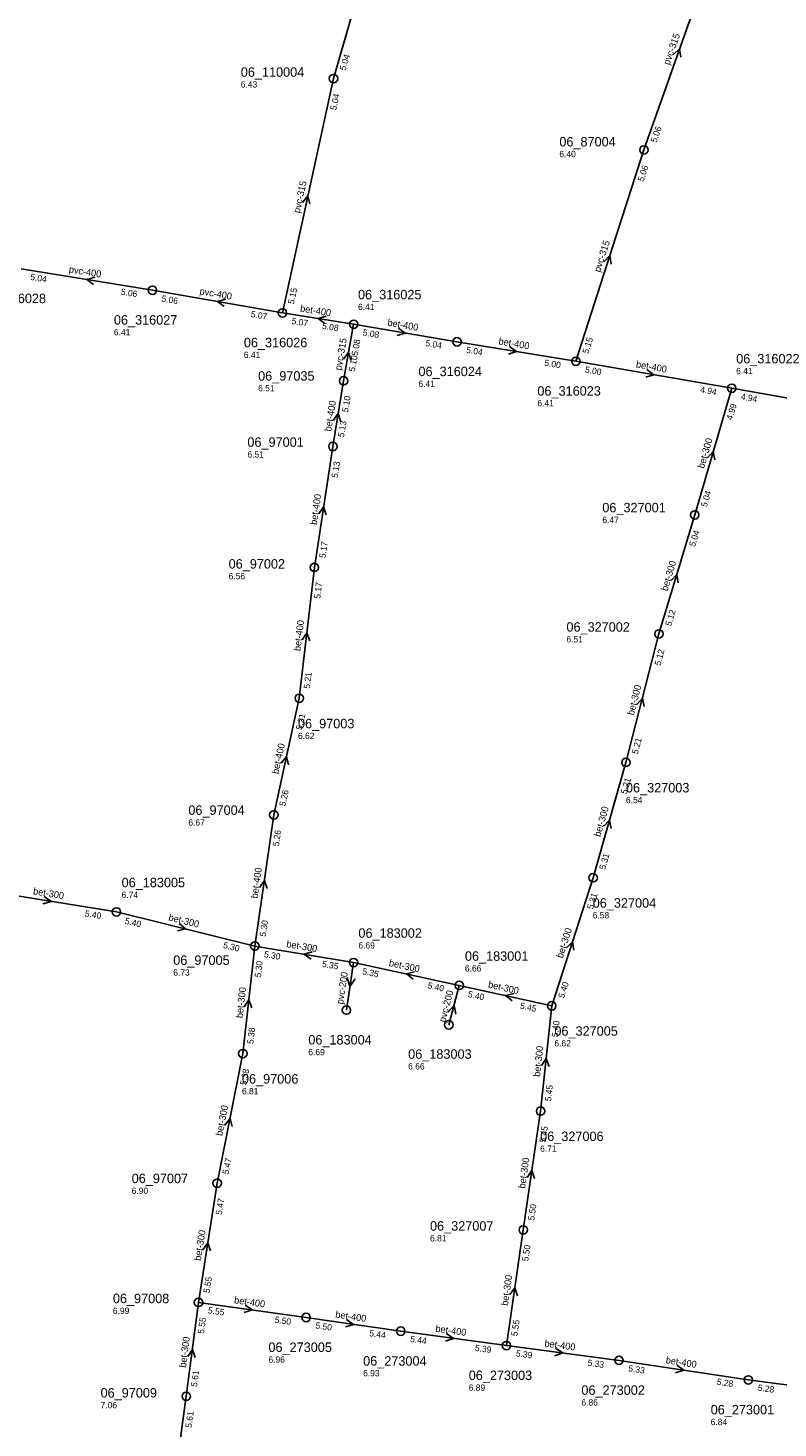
# Model space of a CAD drawing. Header units: metres. Extents: x 165198 to 166142, y 447057 to 448598.
# Tile 18 of 29: x 165377 to 165519, y 447932 to 448198. Entities that reach past the tile are written whole.
import ezdxf

# ---------------------------------------------------------------- set-up
doc = ezdxf.new("R2010")
doc.units = ezdxf.units.M

msp = doc.modelspace()

# ---------------------------------------------------------------- linework, layer by layer
at = {"layer": 'CON_BxH200x200mm', "linetype": 'Continuous'}
for points in [[(165438.442, 448020.694), (165437.067, 448011.672)], [(165458.498, 448016.359), (165456.524, 448008.856)]]:
    msp.add_lwpolyline(points, dxfattribs=at)
at = {"layer": 'CON_BxH300x300mm', "linetype": 'Continuous'}
for points in [[(165510.253, 448129.831), (165503.224, 448105.759)], [(165503.224, 448105.759), (165496.43, 448083.156)], [(165496.43, 448083.156), (165490.16, 448058.73)], [(165490.16, 448058.73), (165483.935, 448036.829)], [(165483.935, 448036.829), (165476.064, 448012.477)], [(165393.391, 448030.321), (165368.586, 448034.322)], [(165419.689, 448023.847), (165393.391, 448030.321)], [(165419.689, 448023.847), (165417.403, 448003.397)], [(165419.689, 448023.847), (165438.442, 448020.694)], [(165458.498, 448016.359), (165438.442, 448020.694)], [(165458.498, 448016.359), (165476.064, 448012.477)], [(165476.064, 448012.477), (165473.95, 447992.482)], [(165417.403, 448003.397), (165412.529, 447978.762)], [(165473.95, 447992.482), (165470.647, 447969.904)], [(165412.529, 447978.762), (165408.988, 447956.115)], [(165467.447, 447947.914), (165470.647, 447969.904)], [(165408.988, 447956.115), (165406.667, 447938.272)], [(165406.667, 447938.272), (165403.911, 447918.164)]]:
    msp.add_lwpolyline(points, dxfattribs=at)
at = {"layer": 'CON_BxH315x315mm', "linetype": 'Continuous'}
for points in [[(165445.938, 448227.863), (165434.617, 448188.687)], [(165507.142, 448213.582), (165493.566, 448175.128)], [(165434.617, 448188.687), (165424.915, 448144.161)], [(165493.566, 448175.128), (165480.657, 448134.96)], [(165436.544, 448131.26), (165438.445, 448142.01)]]:
    msp.add_lwpolyline(points, dxfattribs=at)
at = {"layer": 'CON_BxH400x400mm', "linetype": 'Continuous'}
for points in [[(165400.236, 448148.461), (165375.295, 448152.547)], [(165424.915, 448144.161), (165400.236, 448148.461)], [(165438.445, 448142.01), (165424.915, 448144.161)], [(165458.075, 448138.667), (165438.445, 448142.01)], [(165480.657, 448134.96), (165458.075, 448138.667)], [(165510.253, 448129.831), (165480.657, 448134.96)], [(165434.516, 448118.781), (165436.544, 448131.26)], [(165434.516, 448118.781), (165430.985, 448095.803)], [(165430.985, 448095.803), (165428.128, 448070.918)], [(165428.128, 448070.918), (165423.289, 448048.759)], [(165423.289, 448048.759), (165419.689, 448023.847)], [(165408.988, 447956.115), (165429.42, 447953.254)], [(165447.394, 447950.65), (165429.42, 447953.254)], [(165467.447, 447947.914), (165447.394, 447950.65)], [(165488.844, 447945.109), (165467.447, 447947.914)], [(165513.397, 447941.392), (165488.844, 447945.109)], [(165533.611, 447938.723), (165513.397, 447941.392)]]:
    msp.add_lwpolyline(points, dxfattribs=at)
at = {"layer": 'CON_BxH500x500mm', "linetype": 'Continuous'}
msp.add_lwpolyline([(165539.153, 448124.716), (165510.253, 448129.831)], dxfattribs=at)
at = {"layer": 'NOD_inspectieput'}
for centre in [(165434.62, 448188.69), (165493.57, 448175.13), (165400.24, 448148.46), (165424.92, 448144.16), (165438.45, 448142.01), (165458.08, 448138.67), (165480.66, 448134.96), (165436.54, 448131.26), (165510.25, 448129.83), (165434.52, 448118.78), (165503.22, 448105.76), (165430.98, 448095.8), (165496.43, 448083.16), (165428.13, 448070.92), (165490.16, 448058.73), (165423.29, 448048.76), (165483.93, 448036.83), (165393.39, 448030.32), (165419.69, 448023.85), (165438.44, 448020.69), (165458.5, 448016.36), (165437.07, 448011.67), (165476.06, 448012.48), (165456.52, 448008.86), (165417.4, 448003.4), (165473.95, 447992.48), (165412.53, 447978.76), (165470.65, 447969.9), (165408.99, 447956.11), (165429.42, 447953.25), (165447.39, 447950.65), (165467.45, 447947.91), (165488.84, 447945.11), (165513.4, 447941.39), (165406.67, 447938.27)]:
    msp.add_circle(centre, 0.8, dxfattribs=at)
at = {"layer": 'PIJL'}
for points in [[(165499.2, 448193.24), (165500.35, 448194.35), (165500.55, 448192.76)], [(165428.76, 448165.17), (165429.77, 448166.42), (165430.16, 448164.86)], [(165485.99, 448153.89), (165487.11, 448155.04), (165487.36, 448153.45)], [(165389.3, 448150.98), (165387.77, 448150.5), (165389.07, 448149.56)], [(165414.12, 448146.77), (165412.58, 448146.31), (165413.87, 448145.35)], [(165433.22, 448143.57), (165431.68, 448143.09), (165432.99, 448142.15)], [(165446.96, 448141.29), (165448.26, 448140.34), (165446.72, 448139.87)], [(165436.53, 448135.34), (165437.49, 448136.64), (165437.95, 448135.09)], [(165468.06, 448137.76), (165469.37, 448136.81), (165467.83, 448136.34)], [(165494.16, 448133.35), (165495.46, 448132.4), (165493.91, 448131.93)], [(165434.59, 448123.71), (165435.53, 448125.02), (165436.01, 448123.48)], [(165505.64, 448116.61), (165506.74, 448117.8), (165507.03, 448116.21)], [(165431.82, 448105.98), (165432.75, 448107.29), (165433.24, 448105.76)], [(165498.72, 448093.29), (165499.83, 448094.46), (165500.1, 448092.87)], [(165428.68, 448082.01), (165429.56, 448083.36), (165430.11, 448081.85)], [(165492.24, 448069.73), (165493.29, 448070.94), (165493.63, 448069.37)], [(165424.7, 448058.59), (165425.71, 448059.84), (165426.1, 448058.28)], [(165485.96, 448046.59), (165487.05, 448047.78), (165487.35, 448046.2)], [(165420.57, 448034.98), (165421.49, 448036.3), (165422, 448034.77)], [(165379.68, 448033.26), (165380.99, 448032.32), (165379.45, 448031.84)], [(165405.31, 448028.13), (165406.54, 448027.08), (165404.97, 448026.73)], [(165478.87, 448023.5), (165480, 448024.65), (165480.24, 448023.06)], [(165430.6, 448022.74), (165429.07, 448022.27), (165430.37, 448021.32)], [(165437.22, 448017.84), (165437.75, 448016.18), (165438.76, 448017.61)], [(165450.03, 448018.93), (165448.47, 448018.53), (165449.73, 448017.52)], [(165468.84, 448014.81), (165467.28, 448014.42), (165468.53, 448013.4)], [(165417.67, 448012.27), (165418.55, 448013.62), (165419.1, 448012.11)], [(165456.36, 448011.3), (165457.51, 448012.61), (165457.87, 448010.9)], [(165474.14, 448001.12), (165475.01, 448002.48), (165475.57, 448000.97)], [(165413.98, 447989.81), (165414.97, 447991.08), (165415.39, 447989.53)], [(165471.38, 447979.87), (165472.3, 447981.19), (165472.8, 447979.66)], [(165409.82, 447966.13), (165410.76, 447967.44), (165411.25, 447965.9)], [(165468.13, 447957.59), (165469.05, 447958.91), (165469.55, 447957.38)], [(165417.88, 447955.6), (165419.2, 447954.68), (165417.68, 447954.17)], [(165437.09, 447952.87), (165438.41, 447951.95), (165436.88, 447951.45)], [(165456.09, 447950.19), (165457.42, 447949.28), (165455.9, 447948.76)], [(165476.81, 447947.41), (165478.15, 447946.51), (165476.62, 447945.98)], [(165406.93, 447945.86), (165407.83, 447947.19), (165408.36, 447945.67)], [(165499.8, 447944.18), (165501.12, 447943.25), (165499.59, 447942.75)]]:
    msp.add_lwpolyline(points, dxfattribs=at)

# ---------------------------------------------------------------- texts
at = {"layer": 'DMM_BxH200x200mm'}
for rotation, p in [(81.33, (165436.43, 448012.71)), (75.26, (165455.84, 448009.26))]:
    msp.add_text('pvc-200', height=1.3, rotation=rotation, dxfattribs=at).set_placement(p)
at = {"layer": 'DMM_BxH300x300mm'}
for rotation, p in [(73.72, (165504.97, 448114.5)), (73.27, (165498.03, 448091.19)), (75.6, (165491.64, 448067.6)), (74.13, (165485.3, 448044.49)), (-9.16, (165377.51, 448033.68)), (-13.83, (165403.2, 448028.73)), (72.09, (165478.13, 448021.43)), (-9.54, (165425.6, 448023.64)), (-12.2, (165445.07, 448020.07)), (-12.46, (165463.9, 448015.95)), (83.62, (165417.37, 448010.09)), (83.96, (165473.85, 447998.93)), (78.81, (165413.5, 447987.68)), (81.68, (165470.99, 447977.71)), (81.11, (165409.43, 447963.96)), (81.72, (165467.74, 447955.42)), (82.59, (165406.59, 447943.66))]:
    msp.add_text('bet-300', height=1.3, rotation=rotation, dxfattribs=at).set_placement(p)
at = {"layer": 'DMM_BxH315x315mm'}
for rotation, p in [(70.55, (165498.41, 448191.17)), (77.71, (165428.22, 448163.04)), (72.18, (165485.26, 448151.8)), (79.97, (165436.09, 448133.17))]:
    msp.add_text('pvc-315', height=1.3, rotation=rotation, dxfattribs=at).set_placement(p)
at = {"layer": 'DMM_BxH400x400mm'}
for s, rotation, p in [('pvc-400', -9.3, (165384.3, 448151.86)), ('pvc-400', -9.88, (165409.12, 448147.71)), ('bet-400', -9.03, (165428.22, 448144.43)), ('bet-400', -9.66, (165444.8, 448141.74)), ('bet-400', -9.32, (165465.89, 448138.18)), ('bet-400', -9.83, (165491.99, 448133.8)), ('bet-400', 80.77, (165434.18, 448121.56)), ('bet-400', 81.26, (165431.43, 448103.81)), ('bet-400', 83.45, (165428.37, 448079.84)), ('bet-400', 77.68, (165424.16, 448056.45)), ('bet-400', 81.78, (165420.2, 448032.83)), ('bet-400', -7.97, (165415.7, 447955.96)), ('bet-400', -8.24, (165434.91, 447953.24)), ('bet-400', -7.77, (165453.92, 447950.55)), ('bet-400', -7.47, (165474.63, 447947.74)), ('bet-400', -8.61, (165497.65, 447944.55))]:
    msp.add_text(s, height=1.3, rotation=rotation, dxfattribs=at).set_placement(p)
at = {"layer": 'INV_BxH300x300mm'}
for s, rotation, p in [('4.99', 73.72, (165510.34, 448123.72)), ('5.04', 73.72, (165505.51, 448107.17)), ('5.04', 73.27, (165503.27, 448099.65)), ('5.12', 73.27, (165498.73, 448084.55)), ('5.12', 75.6, (165496.72, 448077.05)), ('5.21', 75.6, (165492.4, 448060.22)), ('5.21', 74.13, (165490.29, 448052.62)), ('5.31', 74.13, (165486.21, 448038.26)), ('5.31', 72.09, (165483.85, 448030.72)), ('5.40', -9.16, (165387.34, 448029.47)), ('5.40', -13.83, (165394.9, 448028.1)), ('5.30', -13.83, (165413.59, 448023.5)), ('5.30', -9.54, (165421.36, 448021.74)), ('5.30', 83.62, (165420.83, 448017.84)), ('5.35', -9.54, (165432.38, 448019.89)), ('5.35', -12.2, (165440.02, 448018.51)), ('5.40', -12.2, (165452.41, 448015.83)), ('5.40', 72.09, (165478.39, 448013.83)), ('5.40', -12.46, (165460.06, 448014.17)), ('5.45', -12.46, (165469.97, 448011.98)), ('5.40', 83.96, (165477.24, 448006.48)), ('5.38', 83.62, (165419.41, 448005.18)), ('5.38', 78.81, (165418.04, 447997.32)), ('5.45', 83.96, (165475.95, 447994.28)), ('5.45', 81.68, (165474.89, 447986.44)), ('5.47', 78.81, (165414.68, 447980.37)), ('5.47', 81.11, (165413.41, 447972.71)), ('5.50', 81.68, (165472.72, 447971.62)), ('5.50', 81.72, (165471.59, 447963.87)), ('5.55', 81.11, (165411.08, 447957.81)), ('5.55', 82.59, (165410.02, 447950.09)), ('5.55', 81.72, (165469.52, 447949.63)), ('5.61', 82.59, (165408.71, 447940.02)), ('5.61', 82.2, (165407.66, 447932.24))]:
    msp.add_text(s, height=1.2, rotation=rotation, dxfattribs=at).set_placement(p)
at = {"layer": 'INV_BxH315x315mm'}
for s, rotation, p in [('5.04', 73.88, (165436.9, 448190.11)), ('5.04', 77.71, (165435.13, 448182.6)), ('5.06', 70.55, (165495.93, 448176.41)), ('5.06', 72.18, (165493.49, 448169.02)), ('5.15', 77.71, (165427.1, 448145.73)), ('5.08', 79.97, (165439.2, 448135.95)), ('5.15', 72.18, (165482.98, 448136.31)), ('5.10', 79.97, (165438.66, 448132.92))]:
    msp.add_text(s, height=1.2, rotation=rotation, dxfattribs=at).set_placement(p)
at = {"layer": 'INV_BxH400x400mm'}
for s, rotation, p in [('5.04', -9.3, (165376.98, 448150.45)), ('5.06', -9.3, (165394.18, 448147.63)), ('5.06', -9.88, (165401.9, 448146.34)), ('5.07', -9.88, (165418.85, 448143.39)), ('5.07', -9.03, (165426.61, 448142.07)), ('5.08', -9.03, (165432.39, 448141.15)), ('5.08', -9.66, (165440.11, 448139.9)), ('5.04', -9.66, (165452.02, 448137.87)), ('5.04', -9.32, (165459.76, 448136.57)), ('5.00', -9.32, (165474.6, 448134.13)), ('5.00', -9.83, (165482.32, 448132.84)), ('5.10', 80.77, (165437.38, 448125.21)), ('4.94', -9.83, (165504.19, 448129.05)), ('5.13', 80.77, (165436.61, 448120.47)), ('5.13', 81.26, (165435.41, 448112.74)), ('5.17', 81.26, (165433.07, 448097.51)), ('5.17', 83.45, (165432.11, 448089.8)), ('5.21', 83.45, (165430.14, 448072.7)), ('5.21', 77.68, (165428.64, 448064.83)), ('5.26', 77.68, (165425.47, 448050.33)), ('5.26', 81.78, (165424.24, 448042.72)), ('5.30', 81.78, (165421.76, 448025.57)), ('5.55', -7.97, (165410.72, 447954.06)), ('5.50', -7.97, (165423.39, 447952.28)), ('5.50', -8.24, (165431.14, 447951.19)), ('5.44', -8.24, (165441.36, 447949.71)), ('5.44', -7.77, (165449.13, 447948.6)), ('5.39', -7.77, (165461.42, 447946.92)), ('5.39', -7.47, (165469.2, 447945.87)), ('5.33', -7.47, (165482.82, 447944.08)), ('5.33', -8.61, (165490.55, 447943.03)), ('5.28', -8.61, (165507.35, 447940.49)), ('5.28', -7.52, (165515.14, 447939.35))]:
    msp.add_text(s, height=1.2, rotation=rotation, dxfattribs=at).set_placement(p)
at = {"layer": 'INV_BxH500x500mm'}
msp.add_text('4.94', height=1.2, rotation=-10.04, dxfattribs=at).set_placement((165511.91, 448127.71))
at = {"layer": 'NLV_inspectieput'}
for s, p in [('6.43', (165417.02, 448186.99)), ('6.40', (165477.51, 448173.75)), ('6.41', (165439.28, 448144.7)), ('6.41', (165392.92, 448139.89)), ('6.41', (165417.6, 448135.59)), ('6.41', (165511.09, 448132.52)), ('6.41', (165450.76, 448130.1)), ('6.51', (165420.31, 448129.24)), ('6.41', (165473.34, 448126.39)), ('6.51', (165418.27, 448116.67)), ('6.47', (165485.67, 448104.22)), ('6.56', (165414.71, 448093.53)), ('6.51', (165478.86, 448081.54)), ('6.62', (165427.88, 448063.18)), ('6.54', (165490.16, 448050.99)), ('6.67', (165407.06, 448046.73)), ('6.74', (165394.39, 448032.98)), ('6.58', (165483.85, 448029.09)), ('6.69', (165439.36, 448023.37)), ('6.73', (165404.19, 448018.22)), ('6.66', (165459.58, 448019)), ('6.62', (165476.57, 448004.76)), ('6.69', (165429.84, 448003.09)), ('6.66', (165448.8, 448000.38)), ('6.81', (165417.24, 447995.66)), ('6.71', (165473.87, 447984.74)), ('6.90', (165396.3, 447976.74)), ('6.81', (165452.95, 447967.71)), ('6.99', (165392.73, 447953.93)), ('6.96', (165422.27, 447944.66)), ('6.93', (165440.25, 447942.06)), ('6.89', (165460.3, 447939.32)), ('7.06', (165390.39, 447936)), ('6.86', (165481.7, 447936.52)), ('6.84', (165506.25, 447932.8))]:
    msp.add_text(s, height=1.2, dxfattribs=at).set_placement(p)
at = {"layer": 'NNR_inspectieput'}
for s, p in [('06_110004', (165417.02, 448189.03)), ('06_87004', (165477.51, 448175.79)), ('06_316028', (165367.98, 448146.02)), ('06_316025', (165439.28, 448146.74)), ('06_316027', (165392.92, 448141.93)), ('06_316026', (165417.6, 448137.63)), ('06_316022', (165511.09, 448134.56)), ('06_316024', (165450.76, 448132.14)), ('06_97035', (165420.31, 448131.28)), ('06_316023', (165473.34, 448128.43)), ('06_97001', (165418.27, 448118.71)), ('06_327001', (165485.67, 448106.26)), ('06_97002', (165414.71, 448095.57)), ('06_327002', (165478.86, 448083.58)), ('06_97003', (165427.88, 448065.22)), ('06_327003', (165490.16, 448053.03)), ('06_97004', (165407.06, 448048.77)), ('06_183005', (165394.39, 448035.02)), ('06_327004', (165483.85, 448031.13)), ('06_183002', (165439.36, 448025.41)), ('06_97005', (165404.19, 448020.26)), ('06_183001', (165459.58, 448021.04)), ('06_327005', (165476.57, 448006.8)), ('06_183004', (165429.84, 448005.13)), ('06_183003', (165448.8, 448002.42)), ('06_97006', (165417.24, 447997.7)), ('06_327006', (165473.87, 447986.78)), ('06_97007', (165396.3, 447978.78)), ('06_327007', (165452.95, 447969.75)), ('06_97008', (165392.73, 447955.97)), ('06_273005', (165422.27, 447946.7)), ('06_273004', (165440.25, 447944.1)), ('06_273003', (165460.3, 447941.36)), ('06_97009', (165390.39, 447938.04)), ('06_273002', (165481.7, 447938.56)), ('06_273001', (165506.25, 447934.84))]:
    msp.add_text(s, height=1.8, dxfattribs=at).set_placement(p)

doc.saveas('drawing.dxf')
